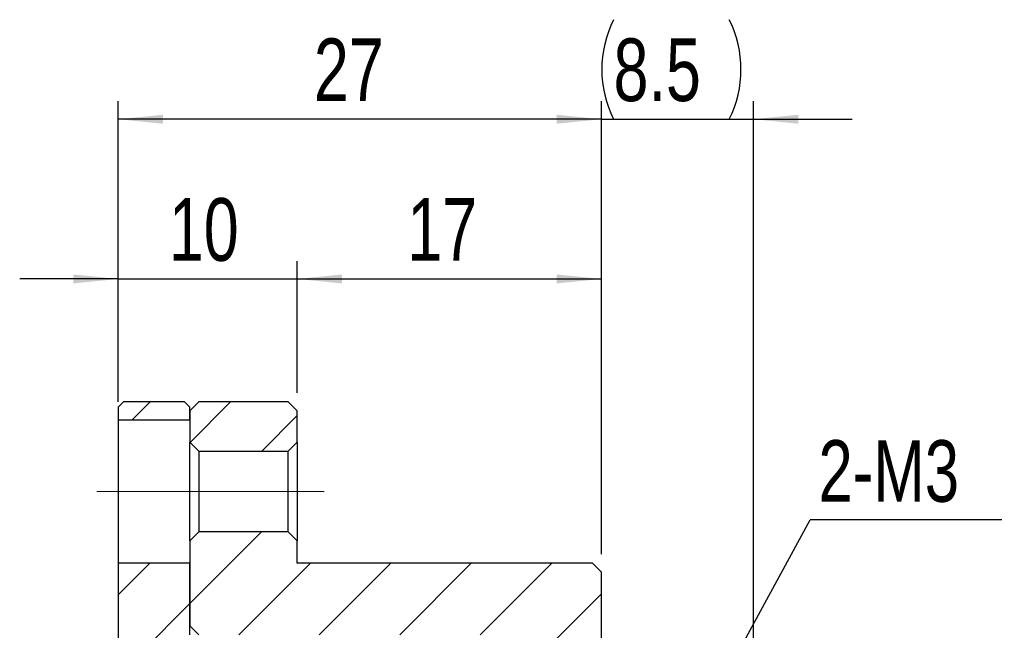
# Model space of a CAD drawing. Header units: millimetres. Extents: x 20 to 351, y 42 to 192.
# Tile 11 of 12: x 211 to 266, y 102 to 136. Entities that reach past the tile are written whole.
import ezdxf

# ---------------------------------------------------------------- set-up
doc = ezdxf.new("R2010")
doc.units = ezdxf.units.MM
doc.linetypes.add('CENTERX2', pattern=[20.32, 12.7, -2.54, 2.54, -2.54])
doc.layers.add('FORMAT', color=7, linetype='Continuous')
doc.styles.add('SLDTEXTSTYLE0', font='TXT', dxfattribs={"width": 0.75})
doc.dimstyles.new('SLDDIMSTYLE1', dxfattribs={"dimtxt": 3.5, "dimasz": 2.5, "dimexe": 0, "dimexo": 0.0625, "dimgap": 0.875, "dimtad": 1, "dimrnd": 1e-09, "dimzin": 12, "dimdsep": 46, "dimtxsty": 'SLDTEXTSTYLE0', "dimsah": 1, "dimcen": 0.09, "dimadec": 0, "dimazin": 3, "dimtfac": 1, "dimtofl": 0, "dimtmove": 0, "dimatfit": 3, "dimfxl": 1, "dimfrac": 2, "dimtolj": 1, "dimtzin": 12, "dimarcsym": 0})
doc.dimstyles.new('SLDDIMSTYLE2', dxfattribs={"dimtxt": 3.5, "dimasz": 2.5, "dimexe": 0, "dimexo": 0.0625, "dimgap": 0.875, "dimtad": 1, "dimrnd": 1e-09, "dimzin": 12, "dimdsep": 46, "dimtxsty": 'SLDTEXTSTYLE0', "dimsah": 1, "dimcen": 0.09, "dimadec": 0, "dimazin": 3, "dimtfac": 1, "dimtmove": 0, "dimatfit": 0, "dimfxl": 1, "dimfrac": 2, "dimtolj": 1, "dimtzin": 12, "dimarcsym": 0})
doc.dimstyles.new('SLDDIMSTYLE3', dxfattribs={"dimtxt": 0.18, "dimasz": 2.5, "dimexe": 0, "dimexo": 0.0625, "dimgap": 0, "dimtad": 0, "dimtih": 1, "dimtoh": 1, "dimdec": 0, "dimrnd": 1e-09, "dimzin": 0, "dimdsep": 46, "dimtxsty": 'Standard', "dimsah": 1, "dimcen": 0.09, "dimadec": 0, "dimazin": 0, "dimtfac": 2.5, "dimtdec": 0, "dimtofl": 0, "dimtmove": 0, "dimatfit": 3, "dimfxl": 1, "dimfrac": 2, "dimtolj": 1, "dimtzin": 0, "dimarcsym": 0})
doc.dimstyles.new('SLDDIMSTYLE4', dxfattribs={"dimtxt": 3.5, "dimasz": 2.5, "dimexe": 0, "dimexo": 0.0625, "dimgap": 0.875, "dimtad": 1, "dimdec": 1, "dimrnd": 1e-09, "dimzin": 12, "dimdsep": 46, "dimtxsty": 'SLDTEXTSTYLE0', "dimsah": 1, "dimcen": 0.09, "dimadec": 0, "dimazin": 3, "dimtfac": 1, "dimtdec": 1, "dimtmove": 0, "dimatfit": 0, "dimfxl": 1, "dimfrac": 2, "dimtolj": 1, "dimtzin": 12, "dimarcsym": 0})

# ---------------------------------------------------------------- blocks, each defined once
blk = doc.blocks.new('_D_4')
at = {"layer": 'FORMAT', "color": 7}
for p, q in [((216.442, 114.957), (216.442, 122.819)), ((226.442, 115.457), (226.442, 122.819)), ((216.442, 121.819), (210.942, 121.819)), ((216.442, 121.819), (226.442, 121.819)), ((226.442, 121.819), (231.942, 121.819))]:
    blk.add_line(p, q, dxfattribs=at)
for points in [[(216.442, 121.819), (213.942, 122.069), (213.942, 121.569)], [(226.442, 121.819), (228.942, 121.569), (228.942, 122.069)]]:
    blk.add_solid(points, dxfattribs=at)
at = {"layer": 'FORMAT', "color": 7, "insert": (219.272, 126.331), "char_height": 3.5, "attachment_point": 1, "style": 'SLDTEXTSTYLE0'}
blk.add_mtext('10', dxfattribs=at)
blk = doc.blocks.new('_D_5')
at = {"layer": 'FORMAT', "color": 7}
for p, q in [((226.442, 115.457), (226.442, 122.819)), ((243.442, 106.457), (243.442, 122.819)), ((226.442, 121.819), (243.442, 121.819))]:
    blk.add_line(p, q, dxfattribs=at)
for points in [[(226.442, 121.819), (228.942, 121.569), (228.942, 122.069)], [(243.442, 121.819), (240.942, 122.069), (240.942, 121.569)]]:
    blk.add_solid(points, dxfattribs=at)
at = {"layer": 'FORMAT', "color": 7, "insert": (232.595, 126.331), "char_height": 3.5, "attachment_point": 1, "style": 'SLDTEXTSTYLE0'}
blk.add_mtext('17', dxfattribs=at)
blk = doc.blocks.new('_D_6')
at = {"layer": 'FORMAT', "color": 7}
for p, q in [((243.442, 106.457), (243.442, 131.734)), ((251.942, 95.457), (251.942, 131.734)), ((243.442, 130.734), (237.942, 130.734)), ((243.442, 130.734), (251.942, 130.734)), ((251.942, 130.734), (257.442, 130.734))]:
    blk.add_line(p, q, dxfattribs=at)
for centre, start, end in [((249.671, 133.512), 153.4349, 206.5651), ((245.024, 133.512), 333.4349, 26.5651)]:
    blk.add_arc(centre, 6.212, start, end, dxfattribs=at)
for points in [[(243.442, 130.734), (240.942, 130.984), (240.942, 130.484)], [(251.942, 130.734), (254.442, 130.484), (254.442, 130.984)]]:
    blk.add_solid(points, dxfattribs=at)
at = {"layer": 'FORMAT', "color": 7, "insert": (244.115, 135.246), "char_height": 3.5, "attachment_point": 1, "style": 'SLDTEXTSTYLE0'}
blk.add_mtext('8.5', dxfattribs=at)
blk = doc.blocks.new('_D_7')
at = {"layer": 'FORMAT', "color": 7}
for p, q in [((216.442, 114.957), (216.442, 131.734)), ((243.442, 106.457), (243.442, 131.734)), ((243.442, 130.734), (216.442, 130.734))]:
    blk.add_line(p, q, dxfattribs=at)
for points in [[(216.442, 130.734), (218.942, 130.484), (218.942, 130.984)], [(243.442, 130.734), (240.942, 130.984), (240.942, 130.484)]]:
    blk.add_solid(points, dxfattribs=at)
at = {"layer": 'FORMAT', "color": 7, "insert": (227.377, 135.246), "char_height": 3.5, "attachment_point": 1, "style": 'SLDTEXTSTYLE0'}
blk.add_mtext('27', dxfattribs=at)
blk = doc.blocks.new('SW_NOTE_1')
at = {"layer": 'FORMAT', "color": 0}
blk.add_line((10.705, 0), (0, 0), dxfattribs=at)
at = {"layer": 'FORMAT', "color": 0, "insert": (0.453, 4.438), "char_height": 3.4396, "attachment_point": 1, "style": 'SLDTEXTSTYLE0'}
blk.add_mtext('2-M3', dxfattribs=at)

msp = doc.modelspace()

# ---------------------------------------------------------------- hatches: boundary and pattern name
at = {"linetype": 'Continuous', "lineweight": 18}
h = msp.add_hatch(dxfattribs=at)
h.set_pattern_fill('ANSI31', style=0)
h.paths.add_polyline_path([(216.4422, 113.95714), (220.4422, 113.95714), (220.4422, 114.65714), (220.1422, 114.95714), (216.7422, 114.95714), (216.4422, 114.65714)], flags=0)
h = msp.add_hatch(dxfattribs=at)
h.set_pattern_fill('ANSI31', style=0)
h.paths.add_polyline_path([(220.9422, 114.95714), (220.4422, 114.45714), (220.4422, 112.70714), (220.9422, 112.20714), (225.9422, 112.20714), (226.4422, 112.70714), (226.4422, 114.45714), (225.9422, 114.95714)], flags=0)
h = msp.add_hatch(dxfattribs=at)
h.set_pattern_fill('ANSI31', style=0)
h.paths.add_polyline_path([(239.4422, 99.45714), (242.9422, 99.45714), (243.4422, 99.95714), (243.4422, 105.45714), (242.9422, 105.95714), (226.4422, 105.95714), (226.4422, 107.20714), (225.9422, 107.70714), (220.9422, 107.70714), (220.4422, 107.20714), (220.4422, 102.45714), (220.9422, 101.95714), (238.4422, 101.95714), (238.4422, 99.45714), (238.9422, 98.95714), (239.4422, 98.95714)], flags=0)
h = msp.add_hatch(dxfattribs=at)
h.set_pattern_fill('ANSI31', style=0)
h.paths.add_polyline_path([(222.2922, 101.95714), (220.4422, 101.95714), (220.4422, 105.95714), (216.4422, 105.95714), (216.4422, 99.45714), (220.5922, 99.45714), (220.5922, 98.95714), (222.5922, 98.95714), (222.5922, 101.65714)], flags=0)

# ---------------------------------------------------------------- linework, layer by layer
at = {"color": 7, "linetype": 'Continuous', "lineweight": 25}
for p, q in [((216.4422, 114.65714), (216.7422, 114.95714)), ((220.1422, 114.95714), (216.7422, 114.95714)), ((220.1422, 114.95714), (220.4422, 114.65714)), ((220.4422, 114.45714), (220.9422, 114.95714)), ((225.9422, 114.95714), (220.9422, 114.95714)), ((225.9422, 114.95714), (226.4422, 114.45714)), ((216.4422, 114.65714), (216.4422, 113.95714)), ((220.4422, 113.95714), (220.4422, 114.65714)), ((220.4422, 114.45714), (220.4422, 112.70714)), ((226.4422, 112.70714), (226.4422, 114.45714)), ((216.4422, 113.95714), (220.4422, 113.95714)), ((216.4422, 113.95714), (216.4422, 105.95714)), ((220.9422, 112.20714), (220.4422, 112.70714)), ((220.4422, 107.20714), (220.4422, 112.70714)), ((220.9422, 112.20714), (220.9422, 107.70714)), ((220.9422, 112.20714), (225.9422, 112.20714)), ((226.4422, 112.70714), (225.9422, 112.20714)), ((225.9422, 107.70714), (225.9422, 112.20714)), ((226.4422, 112.70714), (226.4422, 107.20714)), ((220.4422, 107.20714), (220.9422, 107.70714)), ((225.9422, 107.70714), (220.9422, 107.70714)), ((225.9422, 107.70714), (226.4422, 107.20714)), ((220.4422, 107.20714), (220.4422, 102.45714)), ((226.4422, 105.95714), (226.4422, 107.20714)), ((220.4422, 105.95714), (216.4422, 105.95714)), ((216.4422, 105.95714), (216.4422, 99.45714)), ((220.4422, 101.95714), (220.4422, 105.95714)), ((242.9422, 105.95714), (226.4422, 105.95714)), ((242.9422, 105.95714), (243.4422, 105.45714)), ((243.4422, 99.95714), (243.4422, 105.45714)), ((220.9422, 101.95714), (220.4422, 102.45714))]:
    msp.add_line(p, q, dxfattribs=at)
at = {"layer": 'FORMAT', "color": 7, "linetype": 'CENTERX2', "lineweight": 18}
msp.add_line((227.9422, 109.95714), (215.12624, 109.95714), dxfattribs=at)

# ---------------------------------------------------------------- block references
at = {"layer": 'FORMAT', "color": 7}
msp.add_blockref('SW_NOTE_1', (255.10748, 108.38118), dxfattribs=at)

# ---------------------------------------------------------------- dimensions: what is measured, and where the dimension line sits
dim = msp.add_linear_dim(base=(251.9422, 130.73378), p1=(243.4422, 105.45714), p2=(251.9422, 94.45714), text='(<>)', dimstyle='SLDDIMSTYLE4', dxfattribs=at)
dim.commit()
dim.dimension.update_dxf_attribs({"geometry": '_D_6', "text_midpoint": (247.34777, 130.73378), "dimtype": 160})
for base, p1, p2, dimstyle, picture, middle in [((216.4422, 130.73378), (243.4422, 105.45714), (216.4422, 113.95714), 'SLDDIMSTYLE1', '_D_7', (229.96333, 130.73378)), ((226.4422, 121.81939), (216.4422, 113.95714), (226.4422, 114.45714), 'SLDDIMSTYLE2', '_D_4', (221.85858, 121.81939)), ((243.4422, 121.81939), (226.4422, 114.45714), (243.4422, 105.45714), 'SLDDIMSTYLE2', '_D_5', (235.18156, 121.81939))]:
    dim = msp.add_linear_dim(base=base, p1=p1, p2=p2, dimstyle=dimstyle, dxfattribs=at)
    dim.commit()
    dim.dimension.update_dxf_attribs({"geometry": picture, "text_midpoint": middle, "dimtype": 160})

# ---------------------------------------------------------------- leaders
msp.add_leader([(249.44247, 97.99645), (255.10748, 108.38118)], dimstyle='SLDDIMSTYLE3', dxfattribs=at)

doc.saveas('drawing.dxf')
